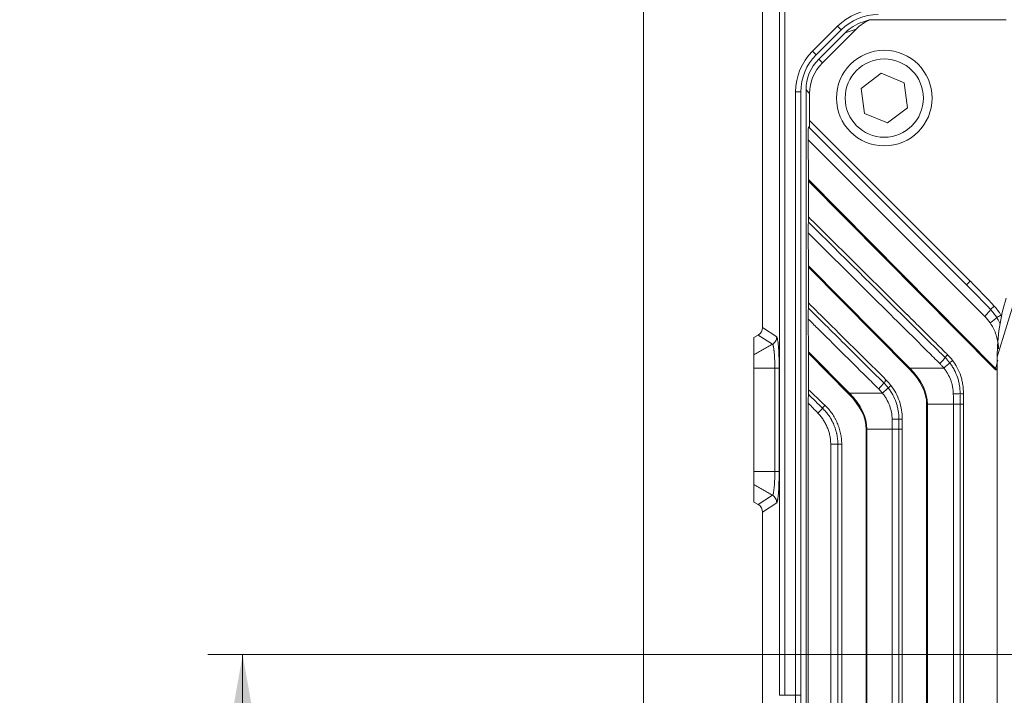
# Model space of a CAD drawing. Header units: millimetres. Extents: x 4 to 837, y 5 to 589.
# Tile 108 of 164: x 596 to 653, y 320 to 358. Entities that reach past the tile are written whole.
import ezdxf

# ---------------------------------------------------------------- set-up
doc = ezdxf.new("R2010")
doc.units = ezdxf.units.MM
doc.layers.add('1', color=7, linetype='Continuous', true_color=0xffffff)
doc.styles.add('ideas_simplex', font='simplex.shx')
doc.dimstyles.get("Standard").update_dxf_attribs({"dimtxt": 0.18, "dimasz": 0.18, "dimexe": 0.18, "dimexo": 0.0625, "dimgap": 0.09, "dimtad": 0, "dimtih": 1, "dimtoh": 1, "dimdec": 4, "dimzin": 0, "dimdsep": 46, "dimtxsty": 'Standard', "dimcen": 0.09, "dimadec": 0, "dimazin": 0, "dimtfac": 1, "dimtdec": 4, "dimtofl": 0, "dimtmove": 0, "dimatfit": 3, "dimfxl": 1, "dimtolj": 1, "dimtzin": 0, "dimarcsym": 0})

# ---------------------------------------------------------------- blocks, each defined once
blk = doc.blocks.new('_U11')
at = {"layer": '1', "color": 152, "lineweight": 13}
for p, q in [((686.391509, 321.859267), (606.996155, 321.859267)), ((658.921021, 247.859267), (606.996155, 247.859267))]:
    blk.add_line(p, q, dxfattribs=at)
at = {"layer": '1', "color": 27, "lineweight": 13}
blk.add_line((608.996155, 321.859267), (608.996155, 247.859267), dxfattribs=at)
at = {"layer": '1', "color": 87, "lineweight": 25}
for p, q in [((607.496155, 293.446767), (601.871155, 293.446767)), ((601.871155, 293.446767), (601.871155, 291.946767)), ((607.496155, 291.946767), (607.496155, 293.446767)), ((601.871155, 277.771767), (601.871155, 276.271767)), ((607.496155, 276.271767), (607.496155, 277.771767)), ((601.871155, 276.271767), (607.496155, 276.271767))]:
    blk.add_line(p, q, dxfattribs=at)
at = {"layer": '1', "color": 27, "lineweight": 18}
for points in [[(608.996155, 321.859267), (609.525136, 318.859269), (608.467174, 318.859265)], [(608.996155, 247.859267), (608.467174, 250.859265), (609.525136, 250.859269)]]:
    blk.add_solid(points, dxfattribs=at)
at = {"layer": '1', "color": 87, "linetype": 'Continuous', "lineweight": 25, "char_height": 3, "attachment_point": 7, "rotation": 90, "line_spacing_factor": 1.204819, "style": 'ideas_simplex'}
for s, insert in [('\\W1.2715;2.913', (607.342655, 277.719267)), ('\\W1.1250;74', (600.030155, 282.174267))]:
    blk.add_mtext(s, dxfattribs=dict(at, insert=insert))
blk = doc.blocks.new('_U12')
at = {"layer": '1', "color": 87, "lineweight": 25}
for p, q in [((656.844525, 410.817952), (655.344525, 410.817952)), ((655.344525, 410.817952), (655.344525, 405.192952)), ((672.519525, 410.817952), (671.019525, 410.817952)), ((672.519525, 405.192952), (672.519525, 410.817952)), ((655.344525, 405.192952), (656.844525, 405.192952)), ((671.019525, 405.192952), (672.519525, 405.192952))]:
    blk.add_line(p, q, dxfattribs=at)
at = {"layer": '1', "color": 152, "lineweight": 13}
for p, q in [((638.972542, 361.359267), (638.972542, 405.692952)), ((688.891509, 324.359267), (688.891509, 405.692952))]:
    blk.add_line(p, q, dxfattribs=at)
at = {"layer": '1', "color": 27, "lineweight": 13}
blk.add_line((688.891509, 403.692952), (638.972542, 403.692952), dxfattribs=at)
at = {"layer": '1', "color": 27, "lineweight": 18}
for points in [[(638.972542, 403.692952), (641.97254, 404.221933), (641.972544, 403.163971)], [(688.891509, 403.692952), (685.891511, 403.163971), (685.891507, 404.221933)]]:
    blk.add_solid(points, dxfattribs=at)
at = {"layer": '1', "color": 87, "linetype": 'Continuous', "lineweight": 25, "char_height": 3, "attachment_point": 7, "rotation": 360, "line_spacing_factor": 1.204819, "style": 'ideas_simplex'}
for s, insert in [('\\W1.2109;49,92', (656.816025, 412.952952)), ('\\W1.2715;1.965', (656.816025, 405.640452))]:
    blk.add_mtext(s, dxfattribs=dict(at, insert=insert))

msp = doc.modelspace()

# ---------------------------------------------------------------- linework, layer by layer
at = {"layer": '1', "color": 251, "linetype": 'Continuous', "lineweight": 18}
msp.add_line((632.039, 241.504), (632.039, 380.215), dxfattribs=at)
at = {"layer": '1', "color": 143, "linetype": 'Continuous', "lineweight": 13}
for p, q in [((639.869, 319.517), (639.869, 359.571)), ((640.168, 359.571), (640.168, 319.517)), ((641.758, 356.55), (643.201, 357.993)), ((643.413, 357.781), (643.201, 357.993)), ((641.97, 356.338), (641.758, 356.55)), ((640.792, 319.517), (640.792, 354.217)), ((641.092, 354.217), (640.792, 354.217)), ((638.892, 340.665), (639.708, 340.13)), ((639.459, 339.699), (638.643, 340.234)), ((638.391, 338.335), (639.598, 338.335)), ((639.598, 332.383), (639.598, 338.335)), ((639.846, 338.335), (639.846, 332.383)), ((639.598, 332.383), (638.391, 332.383)), ((638.643, 330.484), (639.459, 331.019)), ((639.708, 330.589), (638.892, 330.053)), ((640.168, 319.517), (639.869, 319.517)), ((640.168, 319.517), (640.792, 319.517)), ((641.092, 319.517), (640.792, 319.517)), ((640.792, 318.772), (640.792, 319.517))]:
    msp.add_line(p, q, dxfattribs=at)
at = {"layer": '1', "color": 9, "linetype": 'Continuous', "lineweight": 18}
for p, q in [((645.027, 358.359), (644.637, 358.229)), ((645.058, 358.359), (645.027, 358.359)), ((645.058, 358.359), (652.892, 358.359)), ((642.123, 356.093), (643.649, 357.619)), ((644.278, 357.829), (642.333, 355.883)), ((641.392, 267.393), (641.392, 354.326)), ((641.601, 352.564), (641.601, 354.116)), ((641.591, 352.15), (641.535, 352.205)), ((650.628, 343.112), (641.591, 352.15)), ((641.531, 349.168), (641.52, 351.462)), ((641.531, 349.084), (641.531, 347.026)), ((641.522, 346.102), (641.531, 344.219)), ((641.531, 344.135), (641.531, 342.076)), ((641.522, 341.152), (641.531, 339.269)), ((641.531, 339.185), (641.531, 337.092)), ((652.39, 338.983), (652.39, 282.736)), ((641.523, 336.319), (641.523, 285.4))]:
    msp.add_line(p, q, dxfattribs=at)
at = {"layer": '1', "color": 143, "linetype": 'Continuous', "lineweight": 18}
for p, q in [((643.413, 357.781), (641.97, 356.338)), ((641.092, 354.217), (641.092, 319.517)), ((638.643, 340.234), (638.391, 340.088)), ((638.391, 339.086), (638.391, 340.088)), ((638.391, 332.383), (638.391, 338.335)), ((638.391, 330.63), (638.391, 331.633)), ((638.643, 330.484), (638.391, 330.63)), ((641.092, 319.517), (641.092, 318.995))]:
    msp.add_line(p, q, dxfattribs=at)
at = {"layer": '1', "color": 9, "linetype": 'Continuous', "lineweight": 13}
for p, q in [((644.278, 357.829), (643.649, 357.619)), ((642.123, 356.093), (642.333, 355.883)), ((641.601, 354.116), (641.392, 354.326)), ((641.601, 352.564), (650.84, 343.324)), ((651.673, 341.308), (641.52, 351.462)), ((641.531, 349.168), (652.293, 338.313)), ((652.251, 338.271), (641.531, 349.084)), ((654.323, 345.308), (652.39, 338.983)), ((641.531, 344.219), (647.364, 338.334)), ((647.323, 338.293), (641.531, 344.135)), ((650.628, 343.112), (650.84, 343.324)), ((652.215, 341.895), (652.005, 341.701)), ((652.359, 341.243), (652.597, 341.385)), ((641.531, 339.269), (643.886, 336.894)), ((643.844, 336.852), (641.531, 339.185)), ((647.364, 338.334), (649.318, 338.334)), ((643.886, 336.894), (645.785, 336.894)), ((648.329, 336.253), (648.37, 336.253)), ((648.329, 285.465), (648.329, 336.253)), ((648.37, 336.253), (648.37, 285.465)), ((649.868, 336.253), (648.37, 336.253)), ((649.868, 285.465), (649.868, 336.253)), ((650.251, 336.253), (649.868, 336.253)), ((650.251, 285.465), (650.251, 336.253)), ((650.251, 336.253), (650.439, 336.253)), ((650.439, 336.253), (650.439, 285.465)), ((644.85, 334.812), (644.892, 334.812)), ((644.85, 286.906), (644.85, 334.812)), ((644.892, 334.812), (644.892, 286.906)), ((646.349, 334.812), (644.892, 334.812)), ((646.349, 286.906), (646.349, 334.812)), ((646.729, 334.812), (646.349, 334.812)), ((646.729, 286.906), (646.729, 334.812)), ((646.729, 334.812), (646.915, 334.812)), ((646.915, 334.812), (646.915, 286.906)), ((642.81, 287.769), (642.81, 333.95)), ((643.222, 333.95), (642.81, 333.95)), ((643.222, 287.769), (643.222, 333.95)), ((643.222, 333.95), (643.444, 333.95)), ((643.444, 333.95), (643.444, 287.769))]:
    msp.add_line(p, q, dxfattribs=at)
at = {"layer": '1', "color": 27, "linetype": 'Continuous', "lineweight": 18}
for p, q in [((645.704, 355.29), (644.558, 354.412)), ((647.037, 354.737), (645.704, 355.29)), ((647.225, 353.306), (647.037, 354.737)), ((644.558, 354.412), (644.746, 352.981)), ((644.746, 352.981), (646.079, 352.428)), ((646.079, 352.428), (647.225, 353.306))]:
    msp.add_line(p, q, dxfattribs=at)
msp.add_circle((645.892, 353.859), 2.75, dxfattribs=at)
at = {"layer": '1', "color": 27, "linetype": 'Continuous', "lineweight": 13}
msp.add_circle((645.892, 353.859), 2.25, dxfattribs=at)
at = {"layer": '1', "color": 143, "linetype": 'Continuous', "lineweight": 13}
for centre, start, end in [((645.534, 355.659), 90, 135), ((644.092, 354.217), 135, 180)]:
    msp.add_arc(centre, 3.3, start, end, dxfattribs=at)
at = {"layer": '1', "color": 143, "linetype": 'Continuous', "lineweight": 18}
for centre, start, end in [((645.534, 355.659), 90, 135), ((644.092, 354.217), 135, 180)]:
    msp.add_arc(centre, 3, start, end, dxfattribs=at)
at = {"layer": '1', "color": 9, "linetype": 'Continuous', "lineweight": 18}
for centre, major_axis, ratio, start_param, end_param in [((645.428, 355.858), (2.386, 0.795), 0.993958, 1.570807, 2.036873), ((646.057, 356.067), (2.386, 0.795), 0.993958, 1.659424, 2.036873), ((643.893, 354.323), (-1.77, 1.77), 0.998783, 0, 0.784789), ((644.103, 354.113), (-1.77, 1.77), 0.998783, 0, 0.784789), ((641.537, 351.496), (-0.003, 0.71), 0.024865, 6.258141, 7.902673), ((641.591, 352.574), (0, 0.424), 0.024678, 3.11689, 4.687686), ((641.52, 349.148), (-0.002, 0.428), 0.024757, 4.563602, 4.760438), ((641.52, 344.198), (-0.002, 0.428), 0.024757, 4.563602, 4.760438), ((662.559, 339.752), (-4.969, -9.694), 0.915268, 4.905307, 5.222872), ((641.52, 339.248), (-0.002, 0.428), 0.024757, 4.563602, 4.760438)]:
    msp.add_ellipse(centre, major_axis=major_axis, ratio=ratio, start_param=start_param, end_param=end_param, dxfattribs=at)
at = {"layer": '1', "color": 9, "linetype": 'Continuous', "lineweight": 13}
for centre, major_axis, ratio, start_param, end_param in [((650.275, 342.759), (-4.604, 4.604), 0.12288, 4.402912, 4.712389), ((650.275, 342.759), (-4.577, 4.577), 0.077238, 4.402912, 4.712389), ((651.655, 341.378), (-0.354, -0.354), 0.12288, 1.497061, 2.832116), ((649.911, 339.534), (-1.326, 2.143), 0.99181, 4.75376, 4.945632), ((651.963, 341.006), (-0.414, -0.28), 0.134435, 1.521627, 2.74707), ((649.073, 338.66), (-0.352, -0.355), 0.1226, 1.49659, 2.574863), ((649.3, 338.404), (-0.394, -0.307), 0.130883, 1.512694, 2.583402), ((649.586, 339.102), (0.211, 0.213), 0.124326, 1.69328, 2.574726), ((649.87, 338.777), (-0.239, -0.181), 0.105607, 4.851456, 5.726884), ((647.375, 338.293), (-0.213, -0.211), 0.123195, 4.639187, 4.836023), ((544.309, 336.253), (-104.019, 0), 0.14132, 3.141593, 3.280787), ((544.362, 336.253), (-104.009, 0), 0.144219, 3.141593, 3.280787), ((652.303, 338.271), (0.213, 0.211), 0.123195, 1.497594, 1.69443), ((645.553, 337.204), (-0.352, -0.355), 0.122603, 1.496594, 2.561947), ((646.062, 337.641), (0.211, 0.213), 0.124326, 1.693281, 2.561806), ((643.896, 336.852), (-0.213, -0.211), 0.123195, 4.639187, 4.836023), ((540.883, 334.812), (-104.009, 0), 0.144219, 3.141593, 3.280787), ((645.768, 336.963), (-0.392, -0.311), 0.130436, 1.511681, 2.570338), ((646.331, 337.337), (-0.238, -0.183), 0.106754, 4.850573, 5.713758), ((540.831, 334.812), (-104.019, 0), 0.14132, 3.141593, 3.280787), ((649.845, 336.867), (-0.5, -0.009), 0.040227, 1.604993, 2.518189), ((650.495, 336.86), (-0.3, 0.004), 0.002386, 0.622823, 1.39628), ((642.03, 335.744), (-0.359, -0.348), 0.060712, 1.633485, 2.568764), ((642.532, 336.192), (-0.206, -0.218), 0.126919, 4.832154, 5.706292), ((646.327, 335.409), (-0.5, -0.009), 0.039082, 1.605006, 2.506919), ((646.971, 335.401), (-0.3, 0.004), 0.002321, 0.634113, 1.396279)]:
    msp.add_ellipse(centre, major_axis=major_axis, ratio=ratio, start_param=start_param, end_param=end_param, dxfattribs=at)
at = {"layer": '1', "color": 143, "linetype": 'Continuous', "lineweight": 18}
for centre, major_axis, ratio, start_param, end_param in [((638.39, 340.667), (0.42, -0.275), 0.995307, 5.820411, 6.861394), ((639.348, 338.335), (0.5, 0), 0.000262, 5.236011, 6.202063), ((639.348, 332.383), (0.5, 0), 0.000261, 0.081349, 1.047199), ((638.39, 330.051), (-0.42, -0.275), 0.995307, 2.563384, 3.604367)]:
    msp.add_ellipse(centre, major_axis=major_axis, ratio=ratio, start_param=start_param, end_param=end_param, dxfattribs=at)
for points in [[(638.892, 340.665), (638.892, 370.797)], [(638.892, 291.665), (638.892, 330.053)]]:
    msp.add_open_spline(points, degree=1, dxfattribs=at)
at = {"layer": '1', "color": 9, "linetype": 'Continuous', "lineweight": 18}
for points, knots in [([(641.522, 346.102), (641.522, 346.13), (641.521, 346.158), (641.521, 346.214), (641.521, 346.242), (641.521, 346.284), (641.521, 346.299), (641.521, 346.327), (641.521, 346.341), (641.522, 346.382), (641.522, 346.41), (641.522, 346.464), (641.523, 346.49), (641.523, 346.53), (641.523, 346.543), (641.524, 346.569), (641.524, 346.582), (641.524, 346.62), (641.525, 346.644), (641.526, 346.678), (641.526, 346.689), (641.527, 346.711), (641.527, 346.722), (641.527, 346.731)], [0, 0, 0, 0, 0.125, 0.125, 0.25, 0.25, 0.3125, 0.3125, 0.375, 0.375, 0.5, 0.5, 0.625, 0.625, 0.6875, 0.6875, 0.75, 0.75, 0.875, 0.875, 0.9375, 0.9375, 1, 1, 1, 1]), ([(641.527, 346.731), (641.528, 346.751), (641.529, 346.772), (641.529, 346.806), (641.53, 346.818), (641.53, 346.843), (641.53, 346.855), (641.531, 346.893), (641.531, 346.919), (641.531, 346.972), (641.531, 346.999), (641.531, 347.026)], [0, 0, 0, 0, 0.25, 0.25, 0.375, 0.375, 0.5, 0.5, 0.75, 0.75, 1, 1, 1, 1]), ([(641.527, 341.782), (641.528, 341.801), (641.529, 341.822), (641.529, 341.857), (641.53, 341.868), (641.53, 341.893), (641.53, 341.906), (641.531, 341.944), (641.531, 341.97), (641.531, 342.022), (641.531, 342.049), (641.531, 342.076)], [0, 0, 0, 0, 0.25, 0.25, 0.375, 0.375, 0.5, 0.5, 0.75, 0.75, 1, 1, 1, 1]), ([(641.522, 341.152), (641.522, 341.18), (641.521, 341.208), (641.521, 341.264), (641.521, 341.293), (641.521, 341.335), (641.521, 341.349), (641.521, 341.377), (641.521, 341.391), (641.522, 341.432), (641.522, 341.46), (641.522, 341.514), (641.523, 341.541), (641.523, 341.58), (641.523, 341.593), (641.524, 341.619), (641.524, 341.632), (641.524, 341.67), (641.525, 341.694), (641.526, 341.729), (641.526, 341.74), (641.527, 341.761), (641.527, 341.772), (641.527, 341.782)], [0, 0, 0, 0, 0.125, 0.125, 0.25, 0.25, 0.3125, 0.3125, 0.375, 0.375, 0.5, 0.5, 0.625, 0.625, 0.6875, 0.6875, 0.75, 0.75, 0.875, 0.875, 0.9375, 0.9375, 1, 1, 1, 1]), ([(641.528, 336.827), (641.529, 336.845), (641.529, 336.865), (641.53, 336.897), (641.53, 336.908), (641.53, 336.93), (641.53, 336.941), (641.531, 336.975), (641.531, 336.998), (641.531, 337.044), (641.531, 337.068), (641.531, 337.092)], [0, 0, 0, 0, 0.25, 0.25, 0.375, 0.375, 0.5, 0.5, 0.75, 0.75, 1, 1, 1, 1]), ([(641.523, 336.319), (641.523, 336.364), (641.523, 336.409), (641.523, 336.499), (641.523, 336.543), (641.524, 336.608), (641.524, 336.63), (641.525, 336.672), (641.525, 336.693), (641.526, 336.733), (641.526, 336.752), (641.527, 336.781), (641.527, 336.79), (641.528, 336.809), (641.528, 336.818), (641.528, 336.827)], [0, 0, 0, 0, 0.25, 0.25, 0.5, 0.5, 0.625, 0.625, 0.75, 0.75, 0.875, 0.875, 0.9375, 0.9375, 1, 1, 1, 1])]:
    msp.add_open_spline(points, degree=3, knots=knots, dxfattribs=at)
at = {"layer": '1', "color": 9, "linetype": 'Continuous', "lineweight": 13}
for points, knots in [([(649.394, 338.936), (649.253, 339.076), (649.112, 339.216), (648.407, 339.914), (647.843, 340.473), (645.362, 342.932), (643.445, 344.832), (641.527, 346.731)], [0, 0, 0, 0, 0.053763, 0.053763, 0.268815, 0.268815, 1, 1, 1, 1]), ([(641.531, 347.026), (641.907, 346.653), (642.283, 346.281), (644.163, 344.419), (645.668, 342.93), (647.183, 341.429), (647.195, 341.418), (647.79, 340.828), (648.374, 340.25), (649.105, 339.527), (649.251, 339.382), (649.433, 339.201), (649.47, 339.165), (649.515, 339.12), (649.525, 339.111), (649.534, 339.102)], [0, 0, 0, 0, 0.14097, 0.14097, 0.704852, 0.704852, 0.709118, 0.709118, 0.928135, 0.928135, 0.982889, 0.982889, 0.996578, 0.996578, 1, 1, 1, 1]), ([(649.09, 338.591), (648.856, 338.824), (648.621, 339.057), (647.447, 340.222), (646.507, 341.154), (644.219, 343.425), (642.87, 344.763), (641.522, 346.102)], [0, 0, 0, 0, 0.093073, 0.093073, 0.465363, 0.465363, 1, 1, 1, 1]), ([(641.531, 342.076), (641.907, 341.704), (642.283, 341.331), (643.776, 339.853), (644.893, 338.747), (646.01, 337.641)], [0, 0, 0, 0, 0.251874, 0.251874, 1, 1, 1, 1]), ([(645.871, 337.477), (645.73, 337.617), (645.589, 337.757), (644.884, 338.455), (644.32, 339.014), (643.013, 340.309), (642.27, 341.045), (641.527, 341.782)], [0, 0, 0, 0, 0.097362, 0.097362, 0.486808, 0.486808, 1, 1, 1, 1]), ([(645.57, 337.135), (645.335, 337.368), (645.1, 337.601), (643.926, 338.766), (642.987, 339.698), (641.872, 340.804), (641.697, 340.978), (641.522, 341.152)], [0, 0, 0, 0, 0.17401, 0.17401, 0.870051, 0.870051, 1, 1, 1, 1]), ([(652.463, 339.449), (652.461, 339.521), (652.455, 339.593), (652.434, 339.777), (652.415, 339.889), (652.375, 340.056), (652.361, 340.112), (652.328, 340.222), (652.31, 340.276), (652.251, 340.436), (652.206, 340.54), (652.102, 340.743), (652.045, 340.841), (651.98, 340.936)], [0, 0, 0, 0, 0.136629, 0.136629, 0.352471, 0.352471, 0.460393, 0.460393, 0.568314, 0.568314, 0.784157, 0.784157, 1, 1, 1, 1]), ([(652.565, 340.854), (652.549, 340.889), (652.488, 341.022), (652.417, 341.151), (652.359, 341.243)], [0, 0, 0, 0, 0.26533, 1, 1, 1, 1]), ([(649.318, 338.334), (649.283, 338.379), (649.246, 338.423), (649.17, 338.509), (649.131, 338.55), (649.09, 338.591)], [0, 0, 0, 0, 0.5, 0.5, 1, 1, 1, 1]), ([(650.251, 336.862), (650.252, 337.023), (650.239, 337.182), (650.207, 337.378), (650.2, 337.418), (650.184, 337.496), (650.175, 337.535), (650.147, 337.651), (650.125, 337.727), (650.049, 337.951), (649.987, 338.096), (649.894, 338.271), (649.875, 338.305), (649.835, 338.374), (649.814, 338.408), (649.75, 338.509), (649.704, 338.574), (649.656, 338.637)], [0, 0, 0, 0, 0.25, 0.25, 0.3125, 0.3125, 0.375, 0.375, 0.5, 0.5, 0.75, 0.75, 0.8125, 0.8125, 0.875, 0.875, 1, 1, 1, 1]), ([(649.817, 338.777), (649.921, 338.64), (650.103, 338.351), (650.236, 338.036), (650.303, 337.831), (650.315, 337.79), (650.338, 337.707), (650.349, 337.666), (650.379, 337.541), (650.395, 337.457), (650.433, 337.204), (650.445, 337.033), (650.443, 336.86)], [0, 0, 0, 0, 0.25, 0.5, 0.5, 0.5625, 0.5625, 0.625, 0.625, 0.75, 0.75, 1, 1, 1, 1]), ([(649.863, 336.847), (649.86, 336.983), (649.846, 337.118), (649.815, 337.284), (649.808, 337.317), (649.793, 337.383), (649.768, 337.481), (649.737, 337.576), (649.667, 337.764), (649.611, 337.885), (649.528, 338.03), (649.511, 338.059), (649.475, 338.116), (649.457, 338.145), (649.4, 338.228), (649.36, 338.282), (649.318, 338.334)], [0, 0, 0, 0, 0.25, 0.25, 0.3125, 0.3125, 0.375, 0.5, 0.5, 0.75, 0.75, 0.8125, 0.8125, 0.875, 0.875, 1, 1, 1, 1]), ([(652.39, 338.229), (652.382, 338.227), (652.373, 338.226), (652.36, 338.225), (652.354, 338.225), (652.344, 338.226), (652.339, 338.226), (652.323, 338.229), (652.313, 338.232), (652.298, 338.238), (652.293, 338.24), (652.284, 338.245), (652.271, 338.253), (652.259, 338.264), (652.251, 338.271)], [0, 0, 0, 0, 0.168658, 0.168658, 0.272576, 0.272576, 0.376494, 0.376494, 0.584329, 0.584329, 0.688247, 0.688247, 0.792165, 1, 1, 1, 1]), ([(652.293, 338.313), (652.298, 338.305), (652.304, 338.298), (652.314, 338.289), (652.318, 338.287), (652.326, 338.283), (652.331, 338.281), (652.339, 338.28), (652.344, 338.279), (652.353, 338.279), (652.358, 338.28), (652.367, 338.282), (652.371, 338.283), (652.38, 338.287), (652.384, 338.288), (652.389, 338.291), (652.389, 338.291), (652.39, 338.292)], [0, 0, 0, 0, 0.243843, 0.243843, 0.365764, 0.365764, 0.487686, 0.487686, 0.609607, 0.609607, 0.731529, 0.731529, 0.85345, 0.85345, 0.975372, 0.975372, 1, 1, 1, 1]), ([(645.785, 336.894), (645.752, 336.936), (645.717, 336.977), (645.645, 337.057), (645.608, 337.096), (645.57, 337.135)], [0, 0, 0, 0, 0.5, 0.5, 1, 1, 1, 1]), ([(646.344, 335.389), (646.341, 335.527), (646.327, 335.663), (646.295, 335.831), (646.288, 335.865), (646.272, 335.932), (646.263, 335.965), (646.236, 336.063), (646.215, 336.128), (646.143, 336.318), (646.086, 336.44), (646.001, 336.587), (645.983, 336.616), (645.947, 336.674), (645.928, 336.702), (645.87, 336.786), (645.829, 336.841), (645.785, 336.894)], [0, 0, 0, 0, 0.25, 0.25, 0.3125, 0.3125, 0.375, 0.375, 0.5, 0.5, 0.75, 0.75, 0.8125, 0.8125, 0.875, 0.875, 1, 1, 1, 1]), ([(646.729, 335.404), (646.73, 335.566), (646.717, 335.727), (646.684, 335.926), (646.677, 335.966), (646.66, 336.045), (646.651, 336.084), (646.622, 336.201), (646.599, 336.278), (646.522, 336.505), (646.458, 336.651), (646.364, 336.827), (646.344, 336.862), (646.303, 336.932), (646.281, 336.966), (646.216, 337.067), (646.169, 337.133), (646.12, 337.196)], [0, 0, 0, 0, 0.25, 0.25, 0.3125, 0.3125, 0.375, 0.375, 0.5, 0.5, 0.75, 0.75, 0.8125, 0.8125, 0.875, 0.875, 1, 1, 1, 1]), ([(646.278, 337.337), (646.384, 337.199), (646.477, 337.053), (646.638, 336.749), (646.706, 336.59), (646.816, 336.258), (646.897, 335.922), (646.921, 335.576), (646.919, 335.401)], [0, 0, 0, 0, 0.25, 0.25, 0.5, 0.5, 0.75, 1, 1, 1, 1]), ([(643.222, 333.95), (643.222, 334.047), (643.213, 334.241), (643.183, 334.432), (643.159, 334.551), (643.154, 334.575), (643.143, 334.622), (643.126, 334.692), (643.106, 334.762), (643.063, 334.899), (642.997, 335.079), (642.913, 335.252), (642.855, 335.358), (642.843, 335.379), (642.819, 335.42), (642.807, 335.441), (642.769, 335.503), (642.742, 335.544), (642.66, 335.663), (642.544, 335.816), (642.413, 335.957), (642.344, 336.024)], [0, 0, 0, 0, 0.125, 0.25, 0.25, 0.28125, 0.28125, 0.3125, 0.375, 0.375, 0.5, 0.625, 0.625, 0.65625, 0.65625, 0.6875, 0.6875, 0.75, 0.75, 0.875, 1, 1, 1, 1]), ([(642.48, 336.192), (642.556, 336.12), (642.7, 335.969), (642.89, 335.724), (643.001, 335.547), (643.065, 335.433), (643.077, 335.41), (643.102, 335.363), (643.114, 335.34), (643.149, 335.269), (643.171, 335.221), (643.233, 335.078), (643.306, 334.882), (643.358, 334.681), (643.39, 334.527), (643.4, 334.475), (643.412, 334.397), (643.415, 334.371), (643.422, 334.318), (643.437, 334.187), (643.444, 334.056), (643.444, 333.95)], [0, 0, 0, 0, 0.125, 0.25, 0.375, 0.375, 0.40625, 0.40625, 0.4375, 0.4375, 0.5, 0.5, 0.625, 0.75, 0.75, 0.8125, 0.8125, 0.84375, 0.84375, 0.875, 1, 1, 1, 1]), ([(642.81, 333.95), (642.81, 333.992), (642.809, 334.033), (642.805, 334.117), (642.801, 334.158), (642.789, 334.282), (642.765, 334.445), (642.705, 334.685), (642.649, 334.841), (642.585, 334.995), (642.55, 335.07), (642.473, 335.216), (642.388, 335.358), (642.291, 335.492), (642.213, 335.589), (642.186, 335.621), (642.131, 335.683), (642.103, 335.714), (642.074, 335.744)], [0, 0, 0, 0, 0.0625, 0.0625, 0.125, 0.125, 0.25, 0.375, 0.5, 0.5, 0.625, 0.625, 0.75, 0.875, 0.875, 0.9375, 0.9375, 1, 1, 1, 1])]:
    msp.add_open_spline(points, degree=3, knots=knots, dxfattribs=at)
for points in [[(652.359, 341.243), (652.308, 341.325), (652.198, 341.484), (652.072, 341.631), (652.005, 341.701)], [(652.215, 341.895), (652.288, 341.817), (652.424, 341.654), (652.543, 341.477), (652.597, 341.385)], [(652.597, 341.385), (652.616, 341.354), (652.634, 341.323), (652.651, 341.292)], [(649.656, 338.637), (649.575, 338.743), (649.488, 338.843), (649.394, 338.936)], [(649.534, 339.102), (649.636, 339.001), (649.731, 338.892), (649.817, 338.777)], [(652.293, 338.313), (652.346, 338.468), (652.387, 338.626), (652.416, 338.786)], [(646.12, 337.196), (646.043, 337.296), (645.96, 337.389), (645.871, 337.477)], [(646.01, 337.641), (646.106, 337.546), (646.196, 337.444), (646.278, 337.337)], [(641.531, 337.092), (641.847, 336.792), (642.164, 336.492), (642.48, 336.192)], [(642.344, 336.024), (642.071, 336.291), (641.799, 336.559), (641.528, 336.827)], [(649.868, 336.253), (649.868, 336.451), (649.866, 336.649), (649.863, 336.847)], [(650.251, 336.253), (650.251, 336.456), (650.251, 336.659), (650.251, 336.862)], [(650.443, 336.86), (650.44, 336.657), (650.439, 336.455), (650.439, 336.253)], [(642.074, 335.744), (641.889, 335.935), (641.706, 336.126), (641.523, 336.319)], [(646.349, 334.812), (646.349, 335.005), (646.347, 335.197), (646.344, 335.389)], [(646.729, 334.812), (646.729, 335.01), (646.729, 335.207), (646.729, 335.404)], [(646.919, 335.401), (646.916, 335.205), (646.915, 335.009), (646.915, 334.812)]]:
    msp.add_open_spline(points, degree=3, dxfattribs=at)
at = {"layer": '1', "color": 143, "linetype": 'Continuous', "lineweight": 13}
for points, knots in [([(639.459, 339.699), (639.497, 339.721), (639.531, 339.748), (639.593, 339.809), (639.619, 339.844), (639.662, 339.919), (639.679, 339.96), (639.702, 340.043), (639.708, 340.087), (639.708, 340.13)], [0, 0, 0, 0, 0.25, 0.25, 0.5, 0.5, 0.75, 0.75, 1, 1, 1, 1]), ([(639.708, 340.13), (639.717, 340.123), (639.726, 340.106), (639.74, 340.066), (639.744, 340.049), (639.75, 340.021), (639.753, 340.012), (639.757, 339.99), (639.759, 339.979), (639.77, 339.919), (639.778, 339.863), (639.789, 339.765), (639.792, 339.73), (639.798, 339.674), (639.799, 339.655), (639.803, 339.615), (639.804, 339.595), (639.812, 339.492), (639.818, 339.403), (639.825, 339.259), (639.828, 339.21), (639.831, 339.133), (639.832, 339.107), (639.834, 339.056), (639.835, 339.029), (639.839, 338.898), (639.842, 338.789), (639.844, 338.649), (639.844, 338.621), (639.845, 338.564), (639.845, 338.536), (639.846, 338.45), (639.846, 338.393), (639.846, 338.335)], [0, 0, 0, 0, 0.125, 0.125, 0.1875, 0.1875, 0.21875, 0.21875, 0.25, 0.25, 0.375, 0.375, 0.4375, 0.4375, 0.46875, 0.46875, 0.5, 0.5, 0.625, 0.625, 0.6875, 0.6875, 0.71875, 0.71875, 0.75, 0.75, 0.875, 0.875, 0.90625, 0.90625, 0.9375, 0.9375, 1, 1, 1, 1]), ([(639.598, 338.335), (639.598, 338.379), (639.598, 338.423), (639.597, 338.489), (639.597, 338.511), (639.596, 338.554), (639.595, 338.576), (639.593, 338.683), (639.591, 338.766), (639.585, 338.888), (639.584, 338.927), (639.579, 339.006), (639.577, 339.043), (639.57, 339.153), (639.564, 339.221), (639.556, 339.3), (639.555, 339.315), (639.551, 339.345), (639.549, 339.36), (639.544, 339.402), (639.541, 339.429), (639.529, 339.503), (639.521, 339.545), (639.511, 339.589), (639.509, 339.598), (639.504, 339.614), (639.502, 339.621), (639.496, 339.642), (639.491, 339.654), (639.478, 339.683), (639.469, 339.695), (639.46, 339.699)], [0, 0, 0, 0, 0.0625, 0.0625, 0.09375, 0.09375, 0.125, 0.125, 0.25, 0.25, 0.3125, 0.3125, 0.375, 0.375, 0.5, 0.5, 0.53125, 0.53125, 0.5625, 0.5625, 0.625, 0.625, 0.75, 0.75, 0.78125, 0.78125, 0.8125, 0.8125, 0.875, 0.875, 1, 1, 1, 1]), ([(639.46, 331.02), (639.464, 331.021), (639.469, 331.025), (639.476, 331.034), (639.478, 331.038), (639.483, 331.046), (639.485, 331.051), (639.496, 331.076), (639.505, 331.103), (639.515, 331.148), (639.517, 331.157), (639.521, 331.176), (639.523, 331.187), (639.529, 331.219), (639.533, 331.242), (639.545, 331.317), (639.552, 331.373), (639.56, 331.451), (639.561, 331.468), (639.564, 331.501), (639.566, 331.518), (639.57, 331.569), (639.572, 331.605), (639.58, 331.714), (639.584, 331.792), (639.591, 331.955), (639.593, 332.039), (639.597, 332.209), (639.598, 332.295), (639.598, 332.383)], [0, 0, 0, 0, 0.0625, 0.0625, 0.09375, 0.09375, 0.125, 0.125, 0.25, 0.25, 0.28125, 0.28125, 0.3125, 0.3125, 0.375, 0.375, 0.5, 0.5, 0.53125, 0.53125, 0.5625, 0.5625, 0.625, 0.625, 0.75, 0.75, 0.875, 0.875, 1, 1, 1, 1]), ([(639.846, 332.383), (639.846, 332.268), (639.845, 332.156), (639.843, 331.99), (639.842, 331.935), (639.839, 331.826), (639.837, 331.772), (639.832, 331.612), (639.828, 331.511), (639.821, 331.368), (639.818, 331.321), (639.814, 331.254), (639.812, 331.232), (639.809, 331.188), (639.808, 331.167), (639.8, 331.064), (639.793, 330.99), (639.782, 330.891), (639.778, 330.86), (639.772, 330.817), (639.77, 330.803), (639.766, 330.777), (639.763, 330.765), (639.753, 330.706), (639.744, 330.668), (639.733, 330.633), (639.731, 330.627), (639.726, 330.616), (639.724, 330.611), (639.717, 330.598), (639.713, 330.592), (639.708, 330.589)], [0, 0, 0, 0, 0.125, 0.125, 0.1875, 0.1875, 0.25, 0.25, 0.375, 0.375, 0.4375, 0.4375, 0.46875, 0.46875, 0.5, 0.5, 0.625, 0.625, 0.6875, 0.6875, 0.71875, 0.71875, 0.75, 0.75, 0.875, 0.875, 0.90625, 0.90625, 0.9375, 0.9375, 1, 1, 1, 1]), ([(639.46, 331.02), (639.497, 330.998), (639.531, 330.971), (639.593, 330.909), (639.619, 330.875), (639.662, 330.799), (639.679, 330.759), (639.702, 330.675), (639.708, 330.632), (639.708, 330.589)], [0, 0, 0, 0, 0.25, 0.25, 0.5, 0.5, 0.75, 0.75, 1, 1, 1, 1])]:
    msp.add_open_spline(points, degree=3, knots=knots, dxfattribs=at)
for points in [[(638.391, 339.086), (639.459, 339.699)], [(638.391, 331.633), (639.46, 331.02)]]:
    msp.add_open_spline(points, degree=1, dxfattribs=at)
at = {"layer": '1', "color": 143, "linetype": 'Continuous', "lineweight": 18}
for points, knots in [([(638.391, 338.335), (638.391, 338.382), (638.391, 338.428), (638.391, 338.495), (638.391, 338.518), (638.391, 338.551), (638.391, 338.562), (638.391, 338.584), (638.391, 338.595), (638.391, 338.649), (638.391, 338.691), (638.391, 338.75), (638.391, 338.769), (638.391, 338.806), (638.391, 338.824), (638.391, 338.876), (638.391, 338.907), (638.391, 338.949), (638.391, 338.962), (638.391, 338.98), (638.391, 338.986), (638.391, 338.997), (638.391, 339.003), (638.391, 339.029), (638.391, 339.046), (638.391, 339.065), (638.391, 339.071), (638.391, 339.08), (638.391, 339.083), (638.391, 339.086)], [0, 0, 0, 0, 0.125, 0.125, 0.1875, 0.1875, 0.21875, 0.21875, 0.25, 0.25, 0.375, 0.375, 0.4375, 0.4375, 0.5, 0.5, 0.625, 0.625, 0.6875, 0.6875, 0.71875, 0.71875, 0.75, 0.75, 0.875, 0.875, 0.9375, 0.9375, 1, 1, 1, 1]), ([(638.391, 331.633), (638.391, 331.635), (638.391, 331.639), (638.391, 331.648), (638.391, 331.653), (638.391, 331.673), (638.391, 331.69), (638.391, 331.721), (638.391, 331.732), (638.391, 331.75), (638.391, 331.757), (638.391, 331.77), (638.391, 331.79), (638.391, 331.812), (638.391, 331.844), (638.391, 331.86), (638.391, 331.912), (638.391, 331.949), (638.391, 332.008), (638.391, 332.028), (638.391, 332.07), (638.391, 332.091), (638.391, 332.156), (638.391, 332.2), (638.391, 332.257), (638.391, 332.268), (638.391, 332.291), (638.391, 332.303), (638.391, 332.337), (638.391, 332.36), (638.391, 332.383)], [0, 0, 0, 0, 0.0625, 0.0625, 0.125, 0.125, 0.25, 0.25, 0.3125, 0.3125, 0.34375, 0.34375, 0.375, 0.4375, 0.4375, 0.5, 0.5, 0.625, 0.625, 0.6875, 0.6875, 0.75, 0.75, 0.875, 0.875, 0.90625, 0.90625, 0.9375, 0.9375, 1, 1, 1, 1])]:
    msp.add_open_spline(points, degree=3, knots=knots, dxfattribs=at)

# ---------------------------------------------------------------- dimensions: what is measured, and where the dimension line sits
at = {"layer": '1', "color": 87, "linetype": 'Continuous', "lineweight": 25}
for base, p1, angle, text, picture, middle in [((688.892, 403.693), (638.973, 348.755), 180, '<>\\P[\\C87;{\\H1.00x;\\Fsimplex.shx;1.965\\Fsimplex.shx;}\\C87; ]', '_U12', (663.932, 403.693)), ((608.996, 321.859), (662.918, 247.859), 270, '<>\\P[\\C87;{\\H1.00x;\\Fsimplex.shx;2.913\\Fsimplex.shx;}\\C87; ]', '_U11', (608.996, 284.859))]:
    dim = msp.add_linear_dim(base=base, p1=p1, p2=(688.892, 321.859), angle=angle, text=text, dimstyle='Standard', override={"dimtxt": 3, "dimasz": 3, "dimexe": 2, "dimexo": 2.5, "dimgap": 1.5, "dimtad": 1, "dimtih": 0, "dimtoh": 0, "dimdec": 2, "dimlfac": 1, "dimzin": 8, "dimdsep": 44, "dimlunit": 2, "dimtxsty": 'ideas_simplex', "dimsah": 1, "dimse1": 0, "dimse2": 0, "dimsd1": 0, "dimsd2": 0, "dimclrd": 27, "dimclre": 152, "dimclrt": 87, "dimtol": 0, "dimtm": -0.1, "dimtfac": 0.5, "dimtdec": 2, "dimtofl": 1, "dimtmove": 0, "dimtzin": 8, "dimlwd": 13, "dimlwe": 13}, dxfattribs=at)
    dim.commit()
    dim.dimension.update_dxf_attribs({"geometry": picture, "text_midpoint": middle, "dimtype": 160})

doc.saveas('drawing.dxf')
